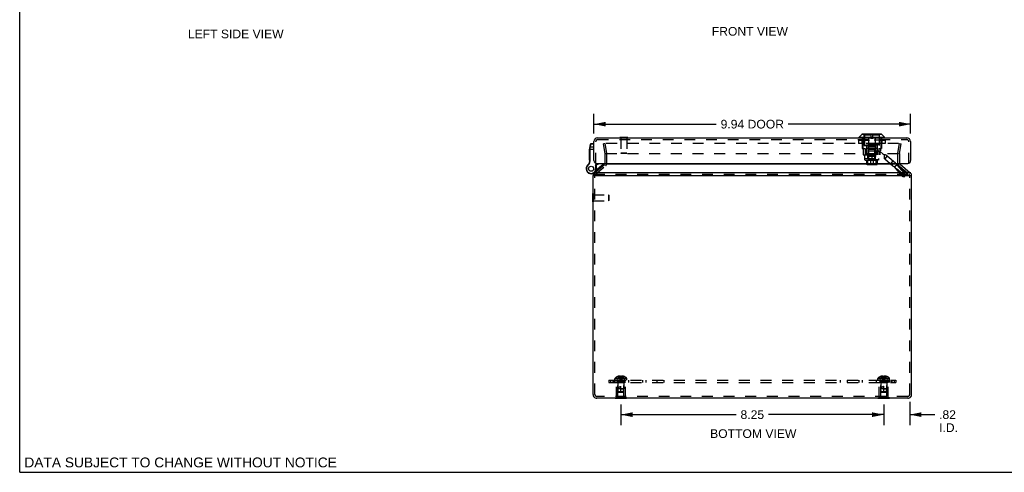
# Model space of a CAD drawing. Header units: inches. Extents: x 0 to 61.8, y 0 to 40.
# Tile 1 of 8: x 0 to 30.9, y 0 to 14.2. Entities that reach past the tile are written whole.
import ezdxf

# ---------------------------------------------------------------- set-up
doc = ezdxf.new("R2010")
doc.units = ezdxf.units.IN
doc.header["$LTSCALE"] = 3.4
doc.header["$MEASUREMENT"] = 0
doc.linetypes.add('HIDDEN', pattern=[0.2, 0.1, -0.1])
doc.layers.get('0').update_dxf_attribs({"linetype": 'CONTINUOUS'})
for name, color, linetype in [('DEFAULT_2', 8, 'HIDDEN'), ('DIMENSIONS', 7, 'CONTINUOUS'), ('DOOR_ASSEMBLY', 7, 'CONTINUOUS'), ('SUBPANEL', 7, 'CONTINUOUS')]:
    doc.layers.add(name, color=color, linetype=linetype)
doc.styles.get("Standard").update_dxf_attribs({"font": 'arial.ttf'})
doc.dimstyles.new('DIMSTYLE_1', dxfattribs={"dimtxt": 0.272727, "dimasz": 0.363636, "dimexe": 0.09, "dimexo": 0.07, "dimgap": 0.0375, "dimtad": 0, "dimtih": 1, "dimtoh": 1, "dimzin": 4, "dimdsep": 46, "dimtxsty": 'Standard', "dimblk": '_FILLED', "dimblk1": '_FILLED', "dimblk2": '_FILLED', "dimcen": 0.09, "dimadec": 3, "dimazin": 1, "dimtfac": 1, "dimtdec": 3, "dimtofl": 0, "dimtmove": 0, "dimatfit": 3, "dimldrblk": '_FILLED', "dimfxl": 0, "dimtolj": 1, "dimtzin": 4, "dimarcsym": 0})

# ---------------------------------------------------------------- blocks, each defined once
blk = doc.blocks.new('_FILLED')
at = {"color": 0, "linetype": 'ByBlock'}
blk.add_solid([(0, 0), (-1, 0.2), (-1, -0.2)], dxfattribs=at)
blk = doc.blocks.new('*D8')
at = {"layer": 'DIMENSIONS', "color": 2, "linetype": 'Continuous'}
for p, q in [((18.874, 2.129), (18.874, 1.484)), ((27.124, 2.129), (27.124, 1.484)), ((18.874, 1.811), (22.492, 1.811)), ((27.124, 1.811), (23.506, 1.811))]:
    blk.add_line(p, q, dxfattribs=at)
at = {"layer": 'DIMENSIONS', "color": 2, "linetype": 'Continuous', "xscale": 0.3636363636, "yscale": 0.3636363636, "zscale": 0.3636363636, "rotation": 180}
blk.add_blockref('_FILLED', (18.874, 1.811), dxfattribs=at)
at = {"layer": 'DIMENSIONS', "color": 2, "linetype": 'Continuous', "xscale": 0.3636363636, "yscale": 0.3636363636, "zscale": 0.3636363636}
blk.add_blockref('_FILLED', (27.124, 1.811), dxfattribs=at)
at = {"layer": 'DIMENSIONS', "color": 2, "linetype": 'Continuous', "insert": (22.999, 1.948), "char_height": 0.2727, "width": 0.74113, "attachment_point": 2, "line_spacing_factor": 0.9}
blk.add_mtext('8.25', dxfattribs=at)
blk = doc.blocks.new('*D9')
at = {"layer": 'DIMENSIONS', "color": 2, "linetype": 'Continuous'}
for p, q in [((27.939, 2.217), (27.939, 1.484)), ((27.124, 2.129), (27.124, 1.484)), ((27.124, 1.811), (26.396, 1.811)), ((27.939, 1.811), (28.725, 1.811))]:
    blk.add_line(p, q, dxfattribs=at)
at = {"layer": 'DIMENSIONS', "color": 2, "linetype": 'Continuous', "xscale": 0.3636363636, "yscale": 0.3636363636, "zscale": 0.3636363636}
blk.add_blockref('_FILLED', (27.124, 1.811), dxfattribs=at)
at = {"layer": 'DIMENSIONS', "color": 2, "linetype": 'Continuous', "xscale": 0.3636363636, "yscale": 0.3636363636, "zscale": 0.3636363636, "rotation": 180}
blk.add_blockref('_FILLED', (27.939, 1.811), dxfattribs=at)
at = {"layer": 'DIMENSIONS', "color": 2, "linetype": 'Continuous', "insert": (28.862, 1.948), "char_height": 0.2727, "width": 0.59108, "attachment_point": 1, "line_spacing_factor": 0.9}
blk.add_mtext('.82\\PI.D.', dxfattribs=at)
blk = doc.blocks.new('*D14')
at = {"layer": 'DIMENSIONS', "color": 2, "linetype": 'Continuous'}
for p, q in [((18.028, 10.644), (18.028, 11.261)), ((27.968, 10.644), (27.968, 11.261)), ((18.028, 10.934), (21.868, 10.934)), ((27.968, 10.934), (24.129, 10.934))]:
    blk.add_line(p, q, dxfattribs=at)
at = {"layer": 'DIMENSIONS', "color": 2, "linetype": 'Continuous', "xscale": 0.3636363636, "yscale": 0.3636363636, "zscale": 0.3636363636, "rotation": 180}
blk.add_blockref('_FILLED', (18.028, 10.934), dxfattribs=at)
at = {"layer": 'DIMENSIONS', "color": 2, "linetype": 'Continuous', "xscale": 0.3636363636, "yscale": 0.3636363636, "zscale": 0.3636363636}
blk.add_blockref('_FILLED', (27.968, 10.934), dxfattribs=at)
at = {"layer": 'DIMENSIONS', "color": 2, "linetype": 'Continuous', "insert": (22.998, 11.071), "char_height": 0.2727, "width": 1.98817, "attachment_point": 2, "line_spacing_factor": 0.9}
blk.add_mtext('9.94 DOOR', dxfattribs=at)

msp = doc.modelspace()

# ---------------------------------------------------------------- linework, layer by layer
at = {"color": 7, "linetype": 'Continuous'}
for p, q in [((0, 0), (0, 40)), ((18.041, 9.41), (18.354, 9.672)), ((27.642, 9.673), (27.956, 9.41)), ((17.999, 9.318), (18.019, 9.318)), ((27.999, 9.318), (27.978, 9.318)), ((17.995, 8.496), (17.995, 8.752)), ((17.995, 8.752), (17.999, 8.752)), ((17.995, 8.496), (17.999, 8.496)), ((18.693, 2.321), (18.693, 2.325)), ((19.054, 2.321), (18.693, 2.321)), ((18.784, 2.321), (18.784, 2.325)), ((18.964, 2.321), (18.964, 2.325)), ((19.054, 2.321), (19.054, 2.325)), ((26.943, 2.321), (26.943, 2.325)), ((27.304, 2.321), (26.943, 2.321)), ((27.034, 2.321), (27.034, 2.325)), ((27.214, 2.321), (27.214, 2.325)), ((27.304, 2.321), (27.304, 2.325)), ((0, 0), (61.818, 0))]:
    msp.add_line(p, q, dxfattribs=at)
at = {"color": 3, "linetype": 'Continuous'}
for p, q in [((27.658, 9.673), (18.339, 9.673)), ((17.999, 2.445), (17.999, 9.318)), ((18.019, 9.318), (27.978, 9.318)), ((27.974, 9.41), (18.024, 9.41)), ((27.999, 2.445), (27.999, 9.318)), ((27.879, 2.325), (18.119, 2.325))]:
    msp.add_line(p, q, dxfattribs=at)
at = {"color": 7, "linetype": 'Continuous'}
for centre, radius, start, end in [((18.316, 9.719), 0.06, 310, 332.7669), ((27.681, 9.719), 0.06, 207.2331, 230), ((18.119, 9.318), 0.12, 130, 158.6316), ((27.879, 9.318), 0.12, 21.3684, 50), ((18.119, 2.445), 0.12, 220.4165, 270), ((27.879, 2.445), 0.12, 270, 319.5835)]:
    msp.add_arc(centre, radius, start, end, dxfattribs=at)
at = {"color": 3, "linetype": 'Continuous'}
for centre, start, end in [((18.119, 9.318), 158.6316, 180), ((27.879, 9.318), 0, 21.3684), ((18.119, 2.445), 180, 220.4165), ((27.879, 2.445), 319.5835, 360)]:
    msp.add_arc(centre, 0.12, start, end, dxfattribs=at)
at = {"layer": 'DEFAULT_2', "color": 8, "linetype": 'HIDDEN'}
for p, q in [((18.382, 10.325), (18.323, 10.315)), ((18.375, 10.018), (18.323, 10.315)), ((27.591, 10.325), (18.352, 10.325)), ((18.434, 10.028), (18.382, 10.325)), ((27.563, 10.028), (27.615, 10.325)), ((27.615, 10.325), (27.674, 10.315)), ((27.622, 10.018), (27.674, 10.315)), ((18.376, 9.719), (18.376, 10.007)), ((18.404, 10.018), (27.593, 10.018)), ((18.436, 9.719), (18.436, 10.007)), ((27.561, 10.007), (27.561, 9.719)), ((27.621, 10.007), (27.621, 9.719)), ((18.08, 9.364), (18.392, 9.626)), ((27.604, 9.627), (27.917, 9.364)), ((18.024, 9.364), (27.974, 9.364)), ((18.059, 2.445), (18.059, 9.318)), ((27.939, 2.445), (27.939, 9.318)), ((17.999, 8.752), (18.013, 8.752)), ((18.013, 8.496), (18.013, 8.752)), ((18.013, 8.718), (18.485, 8.718)), ((18.485, 8.718), (18.485, 8.53)), ((18.495, 8.708), (18.485, 8.718)), ((18.495, 8.708), (18.495, 8.54)), ((17.999, 8.496), (18.013, 8.496)), ((18.013, 8.53), (18.485, 8.53)), ((18.495, 8.54), (18.485, 8.53)), ((18.687, 2.896), (18.687, 2.942)), ((18.687, 2.942), (19.06, 2.942)), ((18.687, 2.896), (19.06, 2.896)), ((18.693, 2.957), (19.054, 2.957)), ((18.734, 2.342), (18.734, 2.821)), ((19.014, 2.821), (18.734, 2.821)), ((18.779, 2.811), (18.769, 2.821)), ((18.774, 3.009), (18.774, 3.009)), ((18.775, 3.009), (18.774, 3.009)), ((18.858, 3.009), (18.775, 3.009)), ((18.779, 2.383), (18.779, 2.811)), ((18.969, 2.811), (18.779, 2.811)), ((18.78, 2.868), (18.78, 2.621)), ((18.968, 2.868), (18.78, 2.868)), ((18.805, 3.009), (18.805, 3.019)), ((18.839, 3.009), (18.839, 3.024)), ((18.858, 3.009), (18.858, 3.019)), ((18.858, 3.009), (18.86, 2.987)), ((18.858, 3.009), (18.858, 3.009)), ((18.86, 2.987), (18.863, 2.965)), ((18.863, 2.965), (18.865, 2.944)), ((18.865, 2.944), (18.868, 2.924)), ((18.874, 3.009), (18.879, 3.009)), ((18.889, 3.009), (18.887, 2.987)), ((18.889, 3.019), (18.889, 3.009)), ((18.889, 3.009), (18.889, 3.009)), ((18.972, 3.009), (18.889, 3.009)), ((18.909, 3.009), (18.909, 3.024)), ((18.942, 3.009), (18.942, 3.019)), ((18.968, 2.868), (18.968, 2.621)), ((18.969, 2.811), (18.979, 2.821)), ((18.969, 2.383), (18.969, 2.811)), ((18.972, 3.009), (18.973, 3.009)), ((18.973, 3.009), (18.973, 3.009)), ((19.014, 2.342), (19.014, 2.821)), ((19.06, 2.896), (19.06, 2.942)), ((26.937, 2.942), (27.31, 2.942)), ((26.937, 2.896), (26.937, 2.942)), ((26.937, 2.896), (27.31, 2.896)), ((26.943, 2.957), (27.304, 2.957)), ((27.264, 2.821), (26.984, 2.821)), ((26.984, 2.342), (26.984, 2.821)), ((27.029, 2.811), (27.019, 2.821)), ((27.024, 3.009), (27.024, 3.009)), ((27.025, 3.009), (27.024, 3.009)), ((27.108, 3.009), (27.025, 3.009)), ((27.219, 2.811), (27.029, 2.811)), ((27.029, 2.383), (27.029, 2.811)), ((27.218, 2.868), (27.03, 2.868)), ((27.03, 2.868), (27.03, 2.621)), ((27.055, 3.009), (27.055, 3.019)), ((27.089, 3.009), (27.089, 3.024)), ((27.108, 3.009), (27.108, 3.019)), ((27.108, 3.009), (27.11, 2.987)), ((27.108, 3.009), (27.108, 3.009)), ((27.11, 2.987), (27.113, 2.965)), ((27.113, 2.965), (27.115, 2.944)), ((27.115, 2.944), (27.118, 2.924)), ((27.139, 3.009), (27.137, 2.987)), ((27.139, 3.019), (27.139, 3.009)), ((27.222, 3.009), (27.139, 3.009)), ((27.139, 3.009), (27.139, 3.009)), ((27.159, 3.009), (27.159, 3.024)), ((27.192, 3.009), (27.192, 3.019)), ((27.218, 2.868), (27.218, 2.621)), ((27.219, 2.811), (27.229, 2.821)), ((27.219, 2.383), (27.219, 2.811)), ((27.223, 3.009), (27.222, 3.009)), ((27.223, 3.009), (27.223, 3.009)), ((27.264, 2.342), (27.264, 2.821)), ((27.31, 2.896), (27.31, 2.942)), ((18.789, 2.531), (18.78, 2.621)), ((18.968, 2.621), (18.78, 2.621)), ((18.8, 2.521), (18.789, 2.531)), ((18.959, 2.531), (18.789, 2.531)), ((18.8, 2.521), (18.948, 2.521)), ((18.874, 2.521), (18.874, 2.701)), ((18.874, 2.621), (18.968, 2.621)), ((18.948, 2.521), (18.959, 2.531)), ((18.959, 2.531), (18.968, 2.621)), ((27.218, 2.621), (27.03, 2.621)), ((27.039, 2.531), (27.03, 2.621)), ((27.209, 2.531), (27.039, 2.531)), ((27.05, 2.521), (27.039, 2.531)), ((27.05, 2.521), (27.198, 2.521)), ((27.124, 2.521), (27.124, 2.701)), ((27.124, 2.621), (27.218, 2.621)), ((27.198, 2.521), (27.209, 2.531)), ((27.209, 2.531), (27.218, 2.621)), ((27.879, 2.385), (18.119, 2.385)), ((18.693, 2.325), (18.693, 2.342)), ((19.054, 2.342), (18.693, 2.342)), ((18.779, 2.383), (18.969, 2.383)), ((18.784, 2.325), (18.784, 2.342)), ((18.964, 2.325), (18.964, 2.342)), ((19.054, 2.325), (19.054, 2.342)), ((27.304, 2.342), (26.943, 2.342)), ((26.943, 2.325), (26.943, 2.342)), ((27.029, 2.383), (27.219, 2.383)), ((27.034, 2.325), (27.034, 2.342)), ((27.214, 2.325), (27.214, 2.342)), ((27.304, 2.325), (27.304, 2.342))]:
    msp.add_line(p, q, dxfattribs=at)
for points in [[(18.345, 10.319), (18.345, 10.318), (18.344, 10.317)], [(18.344, 10.317), (18.345, 10.316), (18.345, 10.316)], [(18.352, 10.325), (18.352, 10.325), (18.351, 10.325), (18.35, 10.325), (18.35, 10.325), (18.349, 10.324), (18.348, 10.324), (18.348, 10.324), (18.347, 10.323), (18.347, 10.323), (18.346, 10.322), (18.346, 10.322), (18.346, 10.321), (18.345, 10.321), (18.345, 10.32), (18.345, 10.319), (18.345, 10.319)], [(18.774, 3.009), (18.788, 2.987), (18.803, 2.965), (18.819, 2.944), (18.836, 2.924), (18.854, 2.904), (18.874, 2.885)], [(18.839, 3.024), (18.835, 3.024), (18.831, 3.023), (18.827, 3.023), (18.822, 3.022), (18.818, 3.022), (18.814, 3.021), (18.81, 3.02), (18.805, 3.019)], [(18.805, 3.009), (18.815, 2.987), (18.825, 2.965), (18.836, 2.944), (18.848, 2.924), (18.86, 2.904), (18.874, 2.885)], [(18.858, 3.019), (18.856, 3.02), (18.853, 3.021), (18.851, 3.022), (18.848, 3.022), (18.846, 3.023), (18.844, 3.023), (18.841, 3.024), (18.839, 3.024)], [(18.839, 3.009), (18.844, 2.987), (18.849, 2.965), (18.854, 2.944), (18.86, 2.924), (18.867, 2.904), (18.874, 2.885)], [(18.874, 3.009), (18.868, 3.009), (18.863, 3.009), (18.858, 3.009)], [(18.868, 2.924), (18.871, 2.904), (18.874, 2.885)], [(18.868, 2.924), (18.871, 2.904), (18.874, 2.885)], [(18.909, 3.009), (18.904, 2.987), (18.898, 2.965), (18.893, 2.944), (18.887, 2.924), (18.88, 2.904), (18.874, 2.885)], [(18.942, 3.009), (18.933, 2.987), (18.922, 2.965), (18.911, 2.944), (18.9, 2.924), (18.887, 2.904), (18.874, 2.885)], [(18.973, 3.009), (18.959, 2.987), (18.944, 2.965), (18.928, 2.944), (18.911, 2.924), (18.893, 2.904), (18.874, 2.885)], [(18.887, 2.987), (18.885, 2.965), (18.882, 2.944), (18.879, 2.924), (18.877, 2.904), (18.874, 2.885)], [(18.885, 2.965), (18.882, 2.944), (18.88, 2.924), (18.877, 2.904), (18.874, 2.885)], [(18.889, 3.009), (18.884, 3.009), (18.879, 3.009)], [(18.909, 3.024), (18.906, 3.024), (18.904, 3.023), (18.901, 3.023), (18.899, 3.022), (18.896, 3.022), (18.894, 3.021), (18.892, 3.02), (18.889, 3.019)], [(18.942, 3.019), (18.938, 3.02), (18.933, 3.021), (18.929, 3.022), (18.925, 3.022), (18.921, 3.023), (18.917, 3.023), (18.913, 3.024), (18.909, 3.024)], [(27.024, 3.009), (27.038, 2.987), (27.053, 2.965), (27.069, 2.944), (27.086, 2.924), (27.104, 2.904), (27.124, 2.885)], [(27.089, 3.024), (27.085, 3.024), (27.081, 3.023), (27.077, 3.023), (27.072, 3.022), (27.068, 3.022), (27.064, 3.021), (27.06, 3.02), (27.055, 3.019)], [(27.055, 3.009), (27.065, 2.987), (27.075, 2.965), (27.086, 2.944), (27.098, 2.924), (27.11, 2.904), (27.124, 2.885)], [(27.108, 3.019), (27.106, 3.02), (27.103, 3.021), (27.101, 3.022), (27.098, 3.022), (27.096, 3.023), (27.094, 3.023), (27.091, 3.024), (27.089, 3.024)], [(27.089, 3.009), (27.094, 2.987), (27.099, 2.965), (27.104, 2.944), (27.11, 2.924), (27.117, 2.904), (27.124, 2.885)], [(27.139, 3.009), (27.134, 3.009), (27.129, 3.009), (27.124, 3.009), (27.118, 3.009), (27.113, 3.009), (27.108, 3.009)], [(27.118, 2.924), (27.121, 2.904), (27.124, 2.885)], [(27.118, 2.924), (27.121, 2.904), (27.124, 2.885)], [(27.159, 3.009), (27.154, 2.987), (27.148, 2.965), (27.143, 2.944), (27.137, 2.924), (27.13, 2.904), (27.124, 2.885)], [(27.192, 3.009), (27.183, 2.987), (27.172, 2.965), (27.161, 2.944), (27.15, 2.924), (27.137, 2.904), (27.124, 2.885)], [(27.223, 3.009), (27.209, 2.987), (27.194, 2.965), (27.178, 2.944), (27.161, 2.924), (27.143, 2.904), (27.124, 2.885)], [(27.137, 2.987), (27.135, 2.965), (27.132, 2.944), (27.129, 2.924), (27.127, 2.904), (27.124, 2.885)], [(27.135, 2.965), (27.132, 2.944), (27.13, 2.924), (27.127, 2.904), (27.124, 2.885)], [(27.159, 3.024), (27.156, 3.024), (27.154, 3.023), (27.151, 3.023), (27.149, 3.022), (27.146, 3.022), (27.144, 3.021), (27.142, 3.02), (27.139, 3.019)], [(27.192, 3.019), (27.188, 3.02), (27.183, 3.021), (27.179, 3.022), (27.175, 3.022), (27.171, 3.023), (27.167, 3.023), (27.163, 3.024), (27.159, 3.024)], [(18.789, 2.531), (18.788, 2.542), (18.787, 2.554), (18.787, 2.566), (18.786, 2.577), (18.787, 2.589), (18.787, 2.6), (18.788, 2.611), (18.79, 2.621)], [(18.789, 2.531), (18.792, 2.528), (18.797, 2.523)], [(18.79, 2.621), (18.792, 2.628), (18.794, 2.635), (18.796, 2.641), (18.799, 2.647), (18.802, 2.653), (18.805, 2.658), (18.808, 2.663), (18.811, 2.667), (18.814, 2.671), (18.817, 2.675), (18.82, 2.678), (18.823, 2.681), (18.826, 2.684), (18.83, 2.686), (18.833, 2.688), (18.836, 2.69), (18.839, 2.692), (18.843, 2.694), (18.846, 2.695), (18.85, 2.697), (18.854, 2.698), (18.858, 2.699), (18.862, 2.7), (18.866, 2.7), (18.87, 2.701), (18.874, 2.701)], [(27.039, 2.531), (27.038, 2.542), (27.037, 2.554), (27.037, 2.566), (27.036, 2.577), (27.037, 2.589), (27.037, 2.6), (27.038, 2.611), (27.04, 2.621)], [(27.039, 2.531), (27.042, 2.528), (27.047, 2.523)], [(27.04, 2.621), (27.042, 2.628), (27.044, 2.635), (27.046, 2.641), (27.049, 2.647), (27.052, 2.653), (27.055, 2.658), (27.058, 2.663), (27.061, 2.667), (27.064, 2.671), (27.067, 2.675), (27.07, 2.678), (27.073, 2.681), (27.076, 2.684), (27.08, 2.686), (27.083, 2.688), (27.086, 2.69), (27.089, 2.692), (27.093, 2.694), (27.096, 2.695), (27.1, 2.697), (27.104, 2.698), (27.108, 2.699), (27.112, 2.7), (27.116, 2.7), (27.12, 2.701), (27.124, 2.701)]]:
    msp.add_lwpolyline(points, dxfattribs=at)
for centre, radius, start, end in [((18.316, 10.007), 0.06, 0, 10), ((18.316, 10.007), 0.12, 0, 10), ((27.681, 10.007), 0.12, 170, 180), ((27.681, 10.007), 0.06, 170, 180), ((18.316, 9.719), 0.06, 332.7669, 360), ((18.316, 9.719), 0.12, 310, 360), ((27.681, 9.719), 0.12, 180, 230), ((27.681, 9.719), 0.06, 180, 207.2331), ((18.119, 9.318), 0.06, 130, 180), ((27.879, 9.318), 0.06, 0, 50), ((18.707, 2.942), 0.02, 133.5138, 180), ((18.874, 2.767), 0.262, 112.3357, 133.5138), ((18.751, 2.868), 0.0282, 0, 90), ((18.874, 2.767), 0.261, 105.1941, 112.0894), ((18.874, 2.767), 0.261, 67.9106, 74.8059), ((18.996, 2.868), 0.0282, 90, 180), ((18.874, 2.767), 0.262, 46.4862, 67.6643), ((19.04, 2.942), 0.02, 0, 46.4862), ((26.957, 2.942), 0.02, 133.5138, 180), ((27.124, 2.767), 0.262, 112.3357, 133.5138), ((27.001, 2.868), 0.0282, 0, 90), ((27.124, 2.767), 0.261, 105.1941, 112.0894), ((27.124, 2.767), 0.261, 67.9106, 74.8059), ((27.246, 2.868), 0.0282, 90, 180), ((27.124, 2.767), 0.262, 46.4862, 67.6643), ((27.29, 2.942), 0.02, 0, 46.4862), ((18.119, 2.445), 0.06, 180, 270), ((27.879, 2.445), 0.06, 270, 360)]:
    msp.add_arc(centre, radius, start, end, dxfattribs=at)
at = {"layer": 'DOOR_ASSEMBLY', "color": 3, "linetype": 'Continuous'}
for p, q in [((18.148, 10.509), (27.848, 10.509)), ((18.028, 9.789), (18.028, 10.389)), ((27.968, 10.389), (27.968, 9.789)), ((18.118, 9.699), (27.878, 9.699))]:
    msp.add_line(p, q, dxfattribs=at)
at = {"layer": 'DOOR_ASSEMBLY', "color": 7, "linetype": 'Continuous'}
for p, q in [((18.835, 10.513), (18.835, 10.509)), ((19.091, 10.513), (18.835, 10.513)), ((19.091, 10.513), (19.091, 10.509)), ((26.356, 10.531), (26.439, 10.614)), ((26.356, 10.512), (26.356, 10.531)), ((26.356, 10.531), (27.144, 10.531)), ((27.144, 10.512), (26.356, 10.512)), ((27.061, 10.614), (26.439, 10.614)), ((27.056, 10.616), (26.444, 10.616)), ((27.144, 10.531), (27.061, 10.614)), ((27.144, 10.512), (27.144, 10.531)), ((17.899, 10.183), (17.917, 10.306)), ((17.912, 10.188), (17.915, 10.21)), ((17.915, 10.21), (17.929, 10.311)), ((18.028, 10.21), (17.915, 10.21)), ((17.929, 10.311), (17.929, 10.317)), ((18.028, 10.317), (17.929, 10.317)), ((18.028, 10.311), (17.929, 10.311)), ((17.888, 9.808), (17.888, 10.148)), ((17.898, 10.148), (17.888, 10.148)), ((17.898, 10.148), (17.888, 10.148)), ((17.898, 10.14), (17.888, 10.14)), ((17.898, 10.089), (17.888, 10.089)), ((17.898, 10.081), (17.888, 10.081)), ((17.898, 10.072), (17.888, 10.072)), ((17.898, 10.02), (17.888, 10.02)), ((17.898, 10.012), (17.888, 10.012)), ((17.898, 10.004), (17.888, 10.004)), ((17.898, 9.957), (17.888, 9.957)), ((17.898, 9.948), (17.888, 9.948)), ((17.898, 9.94), (17.888, 9.94)), ((17.898, 9.789), (17.898, 10.166)), ((17.898, 10.154), (18.028, 10.154)), ((17.908, 10.169), (17.908, 10.169)), ((17.908, 10.169), (17.909, 10.169)), ((17.909, 10.169), (17.909, 10.169)), ((17.909, 10.169), (17.91, 10.169)), ((17.91, 10.169), (17.91, 10.169)), ((17.91, 10.169), (17.91, 10.169)), ((17.911, 10.18), (17.912, 10.181)), ((17.911, 10.177), (17.911, 10.178)), ((17.911, 10.176), (17.911, 10.177)), ((17.911, 10.174), (17.911, 10.176)), ((17.911, 10.173), (17.911, 10.174)), ((17.911, 10.172), (17.911, 10.173)), ((17.911, 10.171), (17.911, 10.172)), ((17.911, 10.169), (17.911, 10.171)), ((17.911, 9.789), (17.911, 10.169)), ((17.912, 10.187), (17.912, 10.188)), ((17.912, 10.186), (17.912, 10.187)), ((17.912, 10.185), (17.912, 10.186)), ((17.912, 10.184), (17.912, 10.185)), ((17.912, 10.182), (17.912, 10.184)), ((17.912, 10.181), (17.912, 10.182)), ((17.8, 9.613), (17.8, 9.613)), ((17.8, 9.613), (17.811, 9.607)), ((17.8, 9.613), (17.811, 9.607)), ((17.811, 9.607), (17.811, 9.607)), ((17.83, 9.649), (17.838, 9.639)), ((17.898, 9.885), (17.888, 9.885)), ((17.898, 9.877), (17.888, 9.877)), ((17.898, 9.868), (17.888, 9.868)), ((17.898, 9.816), (17.888, 9.816)), ((17.898, 9.808), (17.888, 9.808)), ((17.897, 9.77), (17.909, 9.768)), ((17.898, 9.789), (17.911, 9.789)), ((18.08, 9.632), (18.115, 9.699)), ((18.08, 9.632), (18.08, 9.534)), ((18.093, 9.629), (18.08, 9.632)), ((18.086, 9.486), (18.312, 9.676)), ((18.093, 9.629), (18.13, 9.699)), ((18.093, 9.629), (18.093, 9.534)), ((18.312, 9.676), (18.331, 9.653)), ((17.993, 9.387), (17.994, 9.387)), ((18.093, 9.534), (18.08, 9.534))]:
    msp.add_line(p, q, dxfattribs=at)
at = {"layer": 'DOOR_ASSEMBLY', "color": 8, "linetype": 'HIDDEN'}
for p, q in [((18.835, 10.509), (18.835, 10.495)), ((19.091, 10.509), (19.091, 10.495)), ((26.448, 10.509), (26.448, 10.173)), ((26.466, 10.509), (26.466, 10.173)), ((26.513, 10.261), (26.513, 10.616)), ((26.52, 10.594), (26.52, 10.287)), ((26.72, 10.594), (26.52, 10.594)), ((26.65, 10.509), (26.65, 10.173)), ((26.72, 10.616), (26.72, 10.499)), ((26.78, 10.499), (26.78, 10.616)), ((26.98, 10.594), (26.78, 10.594)), ((26.851, 10.509), (26.851, 10.173)), ((26.98, 10.594), (26.98, 10.287)), ((26.988, 10.261), (26.988, 10.616)), ((27.035, 10.509), (27.035, 10.173)), ((27.052, 10.509), (27.052, 10.173)), ((18.088, 9.699), (18.088, 10.389)), ((18.148, 10.449), (27.848, 10.449)), ((19.091, 10.495), (18.835, 10.495)), ((18.869, 10.495), (18.869, 10.023)), ((19.057, 10.495), (19.057, 10.023)), ((26.333, 10.432), (26.333, 10.328)), ((26.333, 10.432), (27.167, 10.432)), ((27.167, 10.328), (26.333, 10.328)), ((26.334, 10.432), (26.334, 10.328)), ((26.334, 10.432), (26.334, 10.328)), ((27.164, 10.434), (26.336, 10.434)), ((27.164, 10.325), (26.336, 10.325)), ((26.435, 10.432), (26.435, 10.328)), ((26.45, 10.432), (26.45, 10.328)), ((26.452, 10.432), (26.452, 10.328)), ((26.513, 10.261), (26.988, 10.261)), ((26.98, 10.287), (26.52, 10.287)), ((26.575, 10.287), (26.575, 10.271)), ((26.925, 10.271), (26.575, 10.271)), ((26.587, 10.261), (26.587, 9.973)), ((26.595, 10.271), (26.595, 9.981)), ((26.641, 10.432), (26.641, 10.328)), ((26.644, 10.432), (26.644, 10.328)), ((26.65, 10.224), (26.65, 9.916)), ((26.85, 10.224), (26.65, 10.224)), ((26.72, 10.499), (26.78, 10.499)), ((26.85, 10.224), (26.85, 9.916)), ((26.856, 10.432), (26.856, 10.328)), ((26.859, 10.432), (26.859, 10.328)), ((26.905, 10.271), (26.905, 9.981)), ((26.913, 10.261), (26.913, 10.092)), ((26.925, 10.287), (26.925, 10.271)), ((27.048, 10.432), (27.048, 10.328)), ((27.05, 10.432), (27.05, 10.328)), ((27.065, 10.432), (27.065, 10.328)), ((27.166, 10.432), (27.166, 10.328)), ((27.167, 10.432), (27.167, 10.328)), ((27.167, 10.432), (27.167, 10.328)), ((27.908, 9.699), (27.908, 10.389)), ((18.879, 10.013), (18.869, 10.023)), ((19.057, 10.023), (18.869, 10.023)), ((19.047, 10.013), (18.879, 10.013)), ((19.047, 10.013), (19.057, 10.023)), ((26.448, 10.173), (26.536, 10.173)), ((26.476, 10.173), (26.476, 9.973)), ((26.476, 9.973), (26.53, 9.973)), ((26.53, 9.973), (27.133, 9.973)), ((26.53, 9.855), (26.53, 9.973)), ((26.536, 10.173), (26.536, 9.973)), ((26.58, 10.173), (26.58, 9.973)), ((26.921, 10.173), (26.58, 10.173)), ((26.633, 9.981), (26.595, 9.981)), ((26.63, 9.855), (26.63, 9.973)), ((26.633, 9.981), (26.633, 9.916)), ((26.867, 9.916), (26.633, 9.916)), ((26.852, 9.981), (26.648, 9.981)), ((26.648, 9.981), (26.648, 9.916)), ((26.65, 10.092), (26.65, 9.973)), ((26.65, 10.092), (27.024, 10.092)), ((26.655, 9.853), (26.655, 10.153)), ((26.655, 10.153), (26.845, 10.153)), ((26.766, 9.855), (26.766, 9.973)), ((26.845, 9.853), (26.845, 10.153)), ((26.852, 9.981), (26.852, 9.916)), ((26.905, 9.981), (26.867, 9.981)), ((26.867, 9.981), (26.867, 9.916)), ((26.87, 9.855), (26.87, 9.973)), ((26.878, 10.092), (26.878, 9.973)), ((26.921, 10.173), (26.921, 9.973)), ((26.924, 10.091), (27.002, 10.091)), ((26.924, 9.973), (26.924, 10.091)), ((26.965, 10.173), (27.052, 10.173)), ((26.965, 10.173), (26.965, 9.973)), ((27.121, 9.981), (27.002, 10.091)), ((27.005, 10.092), (27.005, 9.973)), ((27.024, 10.173), (27.024, 10.092)), ((27.121, 9.973), (27.121, 9.981)), ((27.133, 9.973), (27.133, 9.855)), ((27.229, 9.938), (27.154, 9.848)), ((27.229, 9.938), (27.87, 9.401)), ((26.53, 9.855), (27.133, 9.855)), ((26.535, 9.853), (26.965, 9.853)), ((26.535, 9.816), (26.535, 9.853)), ((26.965, 9.816), (26.535, 9.816)), ((26.545, 9.807), (26.535, 9.816)), ((26.545, 9.807), (26.955, 9.807)), ((26.579, 9.807), (26.579, 9.677)), ((26.922, 9.677), (26.579, 9.677)), ((26.911, 9.667), (26.59, 9.667)), ((26.609, 9.677), (26.609, 9.671)), ((26.609, 9.671), (26.891, 9.671)), ((26.884, 9.678), (26.616, 9.678)), ((26.616, 9.678), (26.616, 9.677)), ((26.619, 9.807), (26.619, 9.677)), ((26.877, 9.679), (26.623, 9.679)), ((26.623, 9.679), (26.623, 9.678)), ((26.869, 9.68), (26.631, 9.68)), ((26.631, 9.68), (26.631, 9.679)), ((26.706, 9.807), (26.706, 9.677)), ((26.794, 9.807), (26.794, 9.677)), ((26.869, 9.68), (26.869, 9.679)), ((26.87, 9.667), (26.87, 9.667)), ((26.877, 9.679), (26.877, 9.678)), ((26.881, 9.807), (26.881, 9.677)), ((26.884, 9.678), (26.884, 9.677)), ((26.891, 9.677), (26.891, 9.671)), ((26.922, 9.807), (26.922, 9.677)), ((26.955, 9.807), (26.965, 9.816)), ((26.965, 9.816), (26.965, 9.853)), ((27.154, 9.848), (27.794, 9.311)), ((27.343, 9.689), (27.419, 9.779)), ((27.45, 9.59), (27.531, 9.658)), ((27.783, 9.311), (27.45, 9.59)), ((27.45, 9.59), (27.682, 9.321)), ((27.864, 9.379), (27.531, 9.658)), ((27.531, 9.658), (27.764, 9.389)), ((27.682, 9.321), (27.764, 9.389)), ((27.757, 9.285), (27.839, 9.353)), ((27.758, 9.286), (27.84, 9.354)), ((27.783, 9.311), (27.758, 9.286)), ((27.783, 9.311), (27.864, 9.379)), ((27.794, 9.311), (27.87, 9.401)), ((27.864, 9.379), (27.84, 9.354))]:
    msp.add_line(p, q, dxfattribs=at)
at = {"layer": 'DOOR_ASSEMBLY', "color": 7, "linetype": 'Continuous'}
for points in [[(17.902, 10.2), (17.902, 10.2), (17.902, 10.2), (17.902, 10.2), (17.902, 10.2), (17.902, 10.201), (17.902, 10.201), (17.902, 10.201), (17.902, 10.201), (17.902, 10.201), (17.902, 10.202), (17.902, 10.202), (17.902, 10.202), (17.902, 10.202), (17.902, 10.202), (17.902, 10.203), (17.903, 10.203), (17.903, 10.203), (17.903, 10.203), (17.903, 10.203), (17.903, 10.203), (17.903, 10.204), (17.903, 10.204), (17.903, 10.204), (17.903, 10.204), (17.903, 10.204), (17.904, 10.204), (17.904, 10.205), (17.904, 10.205), (17.904, 10.205), (17.904, 10.205), (17.904, 10.205), (17.904, 10.205), (17.904, 10.205), (17.905, 10.206), (17.905, 10.206), (17.905, 10.206), (17.905, 10.206), (17.905, 10.206), (17.905, 10.206), (17.905, 10.206), (17.906, 10.207), (17.906, 10.207), (17.906, 10.207), (17.906, 10.207), (17.906, 10.207), (17.906, 10.207), (17.907, 10.207), (17.907, 10.207), (17.907, 10.208), (17.907, 10.208), (17.907, 10.208), (17.907, 10.208), (17.908, 10.208), (17.908, 10.208), (17.908, 10.208), (17.908, 10.208), (17.908, 10.208), (17.909, 10.208), (17.909, 10.209), (17.909, 10.209), (17.909, 10.209), (17.909, 10.209), (17.91, 10.209), (17.91, 10.209), (17.91, 10.209), (17.91, 10.209), (17.91, 10.209), (17.911, 10.209), (17.911, 10.209), (17.911, 10.209), (17.911, 10.209), (17.911, 10.209), (17.912, 10.209), (17.912, 10.209), (17.912, 10.209), (17.912, 10.209), (17.913, 10.209), (17.913, 10.209), (17.913, 10.209), (17.913, 10.21), (17.913, 10.21), (17.914, 10.21), (17.914, 10.21), (17.914, 10.21), (17.914, 10.21), (17.915, 10.21)], [(17.916, 10.301), (17.916, 10.301), (17.916, 10.301), (17.916, 10.301), (17.916, 10.302), (17.916, 10.302), (17.916, 10.302), (17.916, 10.302), (17.916, 10.302), (17.916, 10.303), (17.916, 10.303), (17.916, 10.303), (17.916, 10.303), (17.916, 10.303), (17.917, 10.303), (17.917, 10.304), (17.917, 10.304), (17.917, 10.304), (17.917, 10.304), (17.917, 10.304), (17.917, 10.305), (17.917, 10.305), (17.917, 10.305), (17.917, 10.305), (17.917, 10.305), (17.918, 10.305), (17.918, 10.306), (17.918, 10.306), (17.918, 10.306), (17.918, 10.306), (17.918, 10.306), (17.918, 10.306), (17.918, 10.306), (17.919, 10.307), (17.919, 10.307), (17.919, 10.307), (17.919, 10.307), (17.919, 10.307), (17.919, 10.307), (17.919, 10.307), (17.92, 10.308), (17.92, 10.308), (17.92, 10.308), (17.92, 10.308), (17.92, 10.308), (17.92, 10.308), (17.921, 10.308), (17.921, 10.308), (17.921, 10.309), (17.921, 10.309), (17.921, 10.309), (17.921, 10.309), (17.922, 10.309), (17.922, 10.309), (17.922, 10.309), (17.922, 10.309), (17.922, 10.309), (17.923, 10.309), (17.923, 10.31), (17.923, 10.31), (17.923, 10.31), (17.923, 10.31), (17.924, 10.31), (17.924, 10.31), (17.924, 10.31), (17.924, 10.31), (17.924, 10.31), (17.925, 10.31), (17.925, 10.31), (17.925, 10.31), (17.925, 10.31), (17.925, 10.31), (17.926, 10.31), (17.926, 10.31), (17.926, 10.31), (17.926, 10.311), (17.926, 10.311), (17.927, 10.311), (17.927, 10.311), (17.927, 10.311), (17.927, 10.311), (17.928, 10.311), (17.928, 10.311), (17.928, 10.311), (17.928, 10.311), (17.928, 10.311), (17.929, 10.311)], [(17.898, 10.166), (17.898, 10.166), (17.898, 10.166), (17.898, 10.166), (17.898, 10.166), (17.898, 10.166), (17.898, 10.166), (17.898, 10.166), (17.898, 10.166), (17.898, 10.166), (17.898, 10.166), (17.898, 10.166), (17.898, 10.166), (17.898, 10.166), (17.898, 10.166), (17.898, 10.166), (17.899, 10.166), (17.899, 10.166), (17.899, 10.166), (17.899, 10.167), (17.899, 10.167), (17.899, 10.167), (17.899, 10.167), (17.899, 10.167), (17.899, 10.167), (17.899, 10.167), (17.899, 10.167), (17.899, 10.167), (17.899, 10.167), (17.9, 10.167), (17.9, 10.167), (17.9, 10.167), (17.9, 10.167), (17.9, 10.167), (17.9, 10.167), (17.9, 10.167), (17.9, 10.167), (17.9, 10.167), (17.901, 10.167), (17.901, 10.167), (17.901, 10.167), (17.901, 10.168), (17.901, 10.168), (17.901, 10.168), (17.901, 10.168), (17.902, 10.168), (17.902, 10.168), (17.902, 10.168), (17.902, 10.168), (17.902, 10.168), (17.902, 10.168), (17.903, 10.168), (17.903, 10.168), (17.903, 10.168), (17.903, 10.168), (17.903, 10.168), (17.903, 10.168), (17.904, 10.168), (17.904, 10.168), (17.904, 10.168), (17.904, 10.168), (17.904, 10.168), (17.904, 10.168), (17.905, 10.168), (17.905, 10.168), (17.905, 10.168), (17.905, 10.168), (17.905, 10.168), (17.906, 10.168), (17.906, 10.168), (17.906, 10.168), (17.906, 10.168), (17.906, 10.168), (17.907, 10.168), (17.907, 10.169), (17.907, 10.169), (17.907, 10.169)], [(17.899, 10.183), (17.899, 10.183), (17.899, 10.183), (17.899, 10.183), (17.899, 10.183), (17.899, 10.183), (17.899, 10.184), (17.899, 10.184), (17.9, 10.184), (17.9, 10.184), (17.9, 10.184), (17.9, 10.184), (17.9, 10.184), (17.9, 10.184), (17.9, 10.184), (17.9, 10.185), (17.9, 10.185), (17.9, 10.185), (17.9, 10.185), (17.9, 10.185), (17.9, 10.185), (17.9, 10.185), (17.9, 10.185), (17.901, 10.185), (17.901, 10.185), (17.901, 10.186), (17.901, 10.186), (17.901, 10.186), (17.901, 10.186), (17.901, 10.186), (17.901, 10.186), (17.901, 10.186), (17.902, 10.186), (17.902, 10.186), (17.902, 10.186), (17.902, 10.186), (17.902, 10.187), (17.902, 10.187), (17.902, 10.187), (17.902, 10.187), (17.903, 10.187), (17.903, 10.187), (17.903, 10.187), (17.903, 10.187), (17.903, 10.187), (17.903, 10.187), (17.904, 10.187), (17.904, 10.187), (17.904, 10.187), (17.904, 10.187), (17.904, 10.188), (17.904, 10.188), (17.905, 10.188), (17.905, 10.188), (17.905, 10.188), (17.905, 10.188), (17.905, 10.188), (17.905, 10.188), (17.906, 10.188), (17.906, 10.188), (17.906, 10.188), (17.906, 10.188), (17.906, 10.188), (17.907, 10.188), (17.907, 10.188), (17.907, 10.188), (17.907, 10.188), (17.907, 10.188), (17.908, 10.188), (17.908, 10.188), (17.908, 10.188), (17.908, 10.188), (17.908, 10.188), (17.909, 10.188), (17.909, 10.188), (17.909, 10.188), (17.909, 10.188), (17.909, 10.188), (17.91, 10.188), (17.91, 10.188), (17.91, 10.188), (17.91, 10.188), (17.91, 10.188), (17.911, 10.188), (17.911, 10.188), (17.911, 10.188), (17.911, 10.188), (17.912, 10.188), (17.912, 10.188), (17.912, 10.188), (17.912, 10.188)], [(17.907, 10.169), (17.908, 10.169), (17.908, 10.169)], [(17.91, 10.169), (17.911, 10.169), (17.911, 10.169)], [(17.911, 10.178), (17.911, 10.179), (17.911, 10.18)]]:
    msp.add_lwpolyline(points, dxfattribs=at)
at = {"layer": 'DOOR_ASSEMBLY', "color": 8, "linetype": 'HIDDEN'}
for points in [[(26.333, 10.432), (26.333, 10.432), (26.334, 10.433), (26.334, 10.433), (26.334, 10.433), (26.335, 10.434), (26.335, 10.434), (26.336, 10.434), (26.336, 10.434)], [(26.333, 10.328), (26.333, 10.327), (26.334, 10.327), (26.334, 10.326), (26.334, 10.326), (26.335, 10.326), (26.335, 10.325), (26.336, 10.325), (26.336, 10.325)], [(26.336, 10.434), (26.335, 10.434), (26.335, 10.434), (26.334, 10.433), (26.334, 10.433), (26.334, 10.433), (26.334, 10.432), (26.334, 10.432)], [(26.336, 10.434), (26.336, 10.434), (26.335, 10.434), (26.335, 10.434), (26.335, 10.433), (26.335, 10.433), (26.334, 10.433), (26.334, 10.432), (26.334, 10.432)], [(26.336, 10.325), (26.336, 10.325), (26.335, 10.325), (26.335, 10.326), (26.335, 10.326), (26.335, 10.326), (26.334, 10.327), (26.334, 10.327), (26.334, 10.328)], [(26.336, 10.325), (26.335, 10.325), (26.335, 10.326), (26.334, 10.326), (26.334, 10.326), (26.334, 10.327), (26.334, 10.327), (26.334, 10.328)], [(26.452, 10.434), (26.452, 10.434), (26.451, 10.434), (26.451, 10.434), (26.451, 10.433), (26.45, 10.433), (26.45, 10.433), (26.45, 10.432), (26.45, 10.432)], [(26.452, 10.325), (26.452, 10.325), (26.451, 10.325), (26.451, 10.326), (26.451, 10.326), (26.45, 10.326), (26.45, 10.327), (26.45, 10.327), (26.45, 10.328)], [(26.452, 10.434), (26.452, 10.434), (26.452, 10.434), (26.452, 10.434), (26.452, 10.433), (26.452, 10.433), (26.452, 10.433), (26.452, 10.432), (26.452, 10.432)], [(26.452, 10.325), (26.452, 10.325), (26.452, 10.325), (26.452, 10.326), (26.452, 10.326), (26.452, 10.326), (26.452, 10.327), (26.452, 10.327), (26.452, 10.328)], [(26.643, 10.434), (26.643, 10.434), (26.642, 10.434), (26.642, 10.434), (26.642, 10.433), (26.642, 10.433), (26.641, 10.433), (26.641, 10.432), (26.641, 10.432)], [(26.643, 10.325), (26.643, 10.325), (26.642, 10.325), (26.642, 10.326), (26.642, 10.326), (26.642, 10.326), (26.641, 10.327), (26.641, 10.327), (26.641, 10.328)], [(26.643, 10.434), (26.643, 10.434), (26.644, 10.434), (26.644, 10.434), (26.644, 10.433), (26.644, 10.433), (26.644, 10.433), (26.644, 10.432), (26.644, 10.432)], [(26.643, 10.325), (26.643, 10.325), (26.644, 10.325), (26.644, 10.326), (26.644, 10.326), (26.644, 10.326), (26.644, 10.327), (26.644, 10.327), (26.644, 10.328)], [(26.857, 10.434), (26.857, 10.434), (26.857, 10.434), (26.857, 10.434), (26.856, 10.433), (26.856, 10.433), (26.856, 10.433), (26.856, 10.432), (26.856, 10.432)], [(26.857, 10.325), (26.857, 10.325), (26.857, 10.325), (26.857, 10.326), (26.856, 10.326), (26.856, 10.326), (26.856, 10.327), (26.856, 10.327), (26.856, 10.328)], [(26.857, 10.434), (26.857, 10.434), (26.858, 10.434), (26.858, 10.434), (26.858, 10.433), (26.859, 10.433), (26.859, 10.433), (26.859, 10.432), (26.859, 10.432)], [(26.857, 10.325), (26.857, 10.325), (26.858, 10.325), (26.858, 10.326), (26.858, 10.326), (26.859, 10.326), (26.859, 10.327), (26.859, 10.327), (26.859, 10.328)], [(27.048, 10.434), (27.048, 10.434), (27.049, 10.434), (27.049, 10.434), (27.05, 10.433), (27.05, 10.433), (27.05, 10.433), (27.05, 10.432), (27.05, 10.432)], [(27.048, 10.434), (27.048, 10.434), (27.048, 10.434), (27.048, 10.434), (27.048, 10.433), (27.048, 10.433), (27.048, 10.433), (27.048, 10.432), (27.048, 10.432)], [(27.048, 10.325), (27.048, 10.325), (27.048, 10.325), (27.048, 10.326), (27.048, 10.326), (27.048, 10.326), (27.048, 10.327), (27.048, 10.327), (27.048, 10.328)], [(27.048, 10.325), (27.048, 10.325), (27.049, 10.325), (27.049, 10.326), (27.05, 10.326), (27.05, 10.326), (27.05, 10.327), (27.05, 10.327), (27.05, 10.328)], [(27.167, 10.432), (27.167, 10.432), (27.167, 10.433), (27.166, 10.433), (27.166, 10.433), (27.166, 10.434), (27.165, 10.434), (27.165, 10.434), (27.164, 10.434)], [(27.164, 10.434), (27.164, 10.434), (27.165, 10.434), (27.165, 10.434), (27.165, 10.433), (27.166, 10.433), (27.166, 10.433), (27.166, 10.432), (27.166, 10.432)], [(27.164, 10.325), (27.164, 10.325), (27.165, 10.325), (27.165, 10.326), (27.165, 10.326), (27.166, 10.326), (27.166, 10.327), (27.166, 10.327), (27.166, 10.328)], [(27.164, 10.325), (27.165, 10.325), (27.165, 10.325), (27.166, 10.326), (27.166, 10.326), (27.166, 10.326), (27.167, 10.327), (27.167, 10.327), (27.167, 10.328)], [(27.165, 10.434), (27.165, 10.434), (27.165, 10.434), (27.166, 10.433), (27.166, 10.433), (27.166, 10.433), (27.167, 10.432), (27.167, 10.432)], [(27.165, 10.325), (27.165, 10.325), (27.165, 10.326), (27.166, 10.326), (27.166, 10.326), (27.166, 10.327), (27.167, 10.327), (27.167, 10.328)], [(26.59, 9.667), (26.588, 9.667), (26.587, 9.667), (26.586, 9.668), (26.584, 9.668), (26.583, 9.669), (26.582, 9.67), (26.581, 9.671), (26.58, 9.672), (26.58, 9.673), (26.579, 9.674), (26.579, 9.676), (26.579, 9.677)], [(26.627, 9.667), (26.626, 9.667), (26.625, 9.667), (26.624, 9.668), (26.623, 9.668), (26.622, 9.669), (26.622, 9.67), (26.621, 9.671), (26.62, 9.672), (26.62, 9.673), (26.619, 9.674), (26.619, 9.676), (26.619, 9.677)], [(26.63, 9.667), (26.631, 9.667), (26.631, 9.667), (26.632, 9.668), (26.632, 9.668), (26.633, 9.669), (26.633, 9.67), (26.633, 9.67), (26.633, 9.671)], [(26.63, 9.667), (26.636, 9.667), (26.642, 9.668), (26.649, 9.668), (26.656, 9.667), (26.663, 9.667), (26.669, 9.667)], [(26.63, 9.667), (26.631, 9.667), (26.632, 9.667), (26.633, 9.667), (26.635, 9.667)], [(26.633, 9.671), (26.635, 9.671), (26.636, 9.671), (26.637, 9.671), (26.639, 9.671)], [(26.635, 9.667), (26.638, 9.668), (26.64, 9.668), (26.642, 9.668), (26.644, 9.668), (26.646, 9.668), (26.648, 9.668), (26.651, 9.668), (26.653, 9.668), (26.656, 9.668), (26.66, 9.667)], [(26.639, 9.671), (26.642, 9.671), (26.644, 9.672), (26.646, 9.672), (26.648, 9.672), (26.65, 9.672), (26.652, 9.672), (26.655, 9.672), (26.657, 9.672), (26.659, 9.671), (26.661, 9.671), (26.663, 9.671), (26.665, 9.671), (26.667, 9.671), (26.669, 9.671), (26.671, 9.671)], [(26.66, 9.667), (26.663, 9.667), (26.665, 9.667), (26.667, 9.667), (26.669, 9.667)], [(26.669, 9.667), (26.669, 9.667), (26.669, 9.667), (26.67, 9.668), (26.67, 9.668), (26.67, 9.669), (26.671, 9.67), (26.671, 9.67), (26.671, 9.671)], [(26.709, 9.667), (26.709, 9.667), (26.708, 9.667), (26.708, 9.668), (26.708, 9.668), (26.707, 9.669), (26.707, 9.67), (26.707, 9.671), (26.706, 9.672), (26.706, 9.673), (26.706, 9.674), (26.706, 9.676), (26.706, 9.677)], [(26.791, 9.667), (26.791, 9.667), (26.792, 9.667), (26.792, 9.668), (26.793, 9.668), (26.793, 9.669), (26.793, 9.67), (26.794, 9.671), (26.794, 9.672), (26.794, 9.673), (26.794, 9.674), (26.794, 9.676), (26.794, 9.677)], [(26.841, 9.671), (26.837, 9.671), (26.835, 9.671), (26.833, 9.671), (26.831, 9.671), (26.829, 9.671)], [(26.832, 9.667), (26.831, 9.667), (26.831, 9.667), (26.83, 9.668), (26.83, 9.668), (26.83, 9.669), (26.83, 9.67), (26.829, 9.67), (26.829, 9.671)], [(26.844, 9.668), (26.84, 9.667), (26.838, 9.667), (26.836, 9.667), (26.834, 9.667), (26.832, 9.667)], [(26.832, 9.667), (26.838, 9.667), (26.844, 9.667), (26.851, 9.668), (26.858, 9.668), (26.865, 9.667), (26.87, 9.667)], [(26.858, 9.671), (26.856, 9.672), (26.854, 9.672), (26.852, 9.672), (26.85, 9.672), (26.848, 9.672), (26.845, 9.672), (26.843, 9.672), (26.841, 9.671)], [(26.862, 9.668), (26.86, 9.668), (26.858, 9.668), (26.856, 9.668), (26.854, 9.668), (26.852, 9.668), (26.849, 9.668), (26.847, 9.668), (26.844, 9.668)], [(26.867, 9.671), (26.866, 9.671), (26.864, 9.671), (26.863, 9.671), (26.861, 9.671), (26.858, 9.671)], [(26.87, 9.667), (26.869, 9.667), (26.868, 9.667), (26.867, 9.667), (26.865, 9.667), (26.862, 9.668)], [(26.87, 9.667), (26.869, 9.667), (26.869, 9.667), (26.868, 9.668), (26.868, 9.668), (26.867, 9.669), (26.867, 9.67), (26.867, 9.67), (26.867, 9.671)], [(26.873, 9.667), (26.874, 9.667), (26.875, 9.667), (26.876, 9.668), (26.877, 9.668), (26.878, 9.669), (26.879, 9.67), (26.879, 9.671), (26.88, 9.672), (26.881, 9.673), (26.881, 9.674), (26.881, 9.676), (26.881, 9.677)], [(26.911, 9.667), (26.912, 9.667), (26.913, 9.667), (26.915, 9.668), (26.916, 9.668), (26.917, 9.669), (26.918, 9.67), (26.919, 9.671), (26.92, 9.672), (26.921, 9.673), (26.921, 9.674), (26.921, 9.676), (26.922, 9.677)], [(27.343, 9.689), (27.357, 9.677), (27.371, 9.665), (27.384, 9.653), (27.398, 9.641), (27.411, 9.628), (27.424, 9.616), (27.437, 9.603), (27.45, 9.59)], [(27.419, 9.779), (27.428, 9.771), (27.437, 9.764), (27.445, 9.756), (27.454, 9.748), (27.462, 9.739), (27.471, 9.731), (27.479, 9.722), (27.487, 9.714), (27.494, 9.705), (27.502, 9.696), (27.51, 9.686), (27.517, 9.677), (27.524, 9.668), (27.531, 9.658)], [(27.757, 9.285), (27.757, 9.284), (27.756, 9.284), (27.755, 9.283), (27.754, 9.283), (27.753, 9.282), (27.752, 9.282), (27.751, 9.282), (27.749, 9.281), (27.748, 9.281), (27.747, 9.281), (27.746, 9.281), (27.744, 9.281), (27.743, 9.281), (27.742, 9.281), (27.74, 9.281), (27.739, 9.282), (27.737, 9.282), (27.736, 9.282), (27.734, 9.283), (27.732, 9.283), (27.731, 9.284), (27.729, 9.285), (27.728, 9.285), (27.726, 9.286), (27.724, 9.287), (27.722, 9.288), (27.721, 9.289), (27.719, 9.29), (27.717, 9.291), (27.716, 9.292), (27.714, 9.293), (27.712, 9.294), (27.71, 9.295), (27.708, 9.297), (27.707, 9.298), (27.705, 9.299), (27.703, 9.301), (27.701, 9.302), (27.699, 9.304), (27.698, 9.305), (27.696, 9.307), (27.694, 9.308), (27.692, 9.31), (27.691, 9.312), (27.689, 9.314), (27.687, 9.315), (27.686, 9.317), (27.684, 9.319), (27.682, 9.321)], [(27.758, 9.286), (27.757, 9.285), (27.757, 9.285)], [(27.839, 9.353), (27.838, 9.352), (27.837, 9.352), (27.836, 9.351), (27.835, 9.351), (27.834, 9.35), (27.833, 9.35), (27.832, 9.35), (27.831, 9.349), (27.83, 9.349), (27.828, 9.349), (27.827, 9.349), (27.826, 9.349), (27.824, 9.349), (27.823, 9.349), (27.822, 9.349), (27.82, 9.35), (27.819, 9.35), (27.817, 9.35), (27.816, 9.351), (27.814, 9.351), (27.812, 9.352), (27.811, 9.352), (27.809, 9.353), (27.807, 9.354), (27.806, 9.355), (27.804, 9.355), (27.802, 9.356), (27.801, 9.357), (27.799, 9.358), (27.797, 9.36), (27.795, 9.361), (27.793, 9.362), (27.792, 9.363), (27.79, 9.364), (27.788, 9.366), (27.786, 9.367), (27.785, 9.369), (27.783, 9.37), (27.781, 9.372), (27.779, 9.373), (27.777, 9.375), (27.776, 9.376), (27.774, 9.378), (27.772, 9.38), (27.771, 9.381), (27.769, 9.383), (27.767, 9.385), (27.766, 9.387), (27.764, 9.389)], [(27.794, 9.311), (27.793, 9.311), (27.793, 9.311), (27.792, 9.311), (27.792, 9.312), (27.791, 9.312), (27.79, 9.312), (27.79, 9.312), (27.789, 9.312), (27.788, 9.312), (27.787, 9.312), (27.786, 9.311), (27.785, 9.311), (27.784, 9.311), (27.783, 9.311)], [(27.825, 9.347), (27.825, 9.347), (27.824, 9.347), (27.824, 9.347), (27.824, 9.347), (27.824, 9.347), (27.824, 9.346), (27.823, 9.346), (27.823, 9.346), (27.822, 9.345), (27.822, 9.345), (27.822, 9.344), (27.821, 9.343), (27.82, 9.343), (27.82, 9.342), (27.819, 9.342), (27.818, 9.341), (27.817, 9.34), (27.817, 9.339), (27.816, 9.339), (27.815, 9.338), (27.814, 9.337), (27.813, 9.336), (27.812, 9.335), (27.811, 9.334), (27.81, 9.333), (27.809, 9.332)], [(27.84, 9.354), (27.839, 9.353), (27.839, 9.353)], [(27.871, 9.393), (27.87, 9.392), (27.87, 9.391), (27.869, 9.389), (27.869, 9.388), (27.868, 9.386), (27.867, 9.384), (27.866, 9.382), (27.865, 9.381), (27.864, 9.379)], [(27.865, 9.38), (27.866, 9.382), (27.867, 9.384), (27.868, 9.385), (27.868, 9.387), (27.869, 9.388), (27.869, 9.39), (27.87, 9.391), (27.87, 9.392)], [(27.871, 9.395), (27.871, 9.396), (27.871, 9.397), (27.871, 9.397), (27.871, 9.398), (27.871, 9.399), (27.871, 9.4), (27.87, 9.4), (27.87, 9.401), (27.87, 9.401)], [(27.87, 9.401), (27.87, 9.401), (27.87, 9.4), (27.871, 9.399), (27.871, 9.399), (27.871, 9.398), (27.871, 9.397), (27.871, 9.396), (27.871, 9.395), (27.871, 9.393)]]:
    msp.add_lwpolyline(points, dxfattribs=at)
at = {"layer": 'DOOR_ASSEMBLY', "color": 7, "linetype": 'Continuous'}
for radius in [0.079, 0.078]:
    msp.add_circle((17.936, 9.534), radius, dxfattribs=at)
at = {"layer": 'DOOR_ASSEMBLY', "color": 3, "linetype": 'Continuous'}
for centre, radius, start, end in [((18.148, 10.389), 0.12, 90, 180), ((27.848, 10.389), 0.12, 0, 90), ((18.118, 9.789), 0.09, 180, 270), ((27.878, 9.789), 0.09, 270, 360)]:
    msp.add_arc(centre, radius, start, end, dxfattribs=at)
at = {"layer": 'DOOR_ASSEMBLY', "color": 7, "linetype": 'Continuous'}
for centre, radius, start, end in [((26.359, 10.512), 0.00305, 180, 270.0001), ((26.444, 10.609), 0.0071, 90, 135), ((27.056, 10.609), 0.0071, 45, 90), ((27.141, 10.512), 0.00305, 269.9999, 360), ((17.929, 10.304), 0.013, 90, 172.0243), ((18.023, 10.166), 0.125, 172.0382, 180), ((17.936, 9.534), 0.158, 149.735, 360), ((17.936, 9.534), 0.144, 149.735, 360), ((17.936, 9.534), 0.158, 127.311, 149.7213), ((17.922, 9.542), 0.142, 130.7933, 149.735), ((17.922, 9.542), 0.129, 130.7933, 149.735), ((17.699, 9.801), 0.2, 310.7933, 351.1599), ((17.699, 9.801), 0.213, 310.7933, 351.1599), ((17.773, 9.789), 0.125, 351.1599, 360), ((17.773, 9.789), 0.138, 351.1599, 360), ((18.036, 9.856), 0.21, 290.2981, 311.7288), ((18.251, 9.748), 0.095, 310, 328.8592), ((17.899, 9.629), 0.26, 291.378, 310)]:
    msp.add_arc(centre, radius, start, end, dxfattribs=at)
at = {"layer": 'DOOR_ASSEMBLY', "color": 8, "linetype": 'HIDDEN'}
for centre, radius, start, end in [((26.542, 10.594), 0.0218, 90, 180), ((26.958, 10.594), 0.0218, 0, 90), ((18.148, 10.389), 0.06, 90, 180), ((26.432, 10.432), 0.00273, 0, 90), ((26.432, 10.328), 0.00273, 270, 360), ((27.068, 10.432), 0.00273, 90, 180), ((27.068, 10.328), 0.00273, 180, 270), ((27.848, 10.389), 0.06, 0, 90), ((27.133, 9.823), 0.15, 50, 90), ((26.605, 9.671), 0.004, 270, 360), ((26.895, 9.671), 0.004, 180, 270), ((27.133, 9.823), 0.032, 50, 90)]:
    msp.add_arc(centre, radius, start, end, dxfattribs=at)
at = {"layer": 'SUBPANEL', "color": 8, "linetype": 'HIDDEN'}
for p, q in [((18.499, 2.896), (18.499, 2.821)), ((18.499, 2.896), (27.499, 2.896)), ((18.499, 2.821), (27.499, 2.821)), ((18.55, 2.896), (18.55, 2.821)), ((18.624, 2.896), (18.624, 2.821)), ((18.653, 2.896), (18.653, 2.821)), ((18.693, 2.821), (18.693, 2.896)), ((18.749, 2.896), (18.749, 2.821)), ((18.874, 2.896), (18.874, 2.821)), ((18.999, 2.896), (18.999, 2.821)), ((19.116, 2.896), (19.116, 2.821)), ((19.555, 2.896), (19.555, 2.821)), ((19.656, 2.896), (19.656, 2.821)), ((20.015, 2.821), (20.015, 2.896)), ((20.233, 2.821), (20.233, 2.896)), ((25.765, 2.821), (25.765, 2.896)), ((25.983, 2.821), (25.983, 2.896)), ((26.341, 2.896), (26.341, 2.821)), ((26.442, 2.896), (26.442, 2.821)), ((26.882, 2.896), (26.882, 2.821)), ((26.999, 2.896), (26.999, 2.821)), ((27.124, 2.896), (27.124, 2.821)), ((27.249, 2.896), (27.249, 2.821)), ((27.305, 2.821), (27.305, 2.896)), ((27.345, 2.896), (27.345, 2.821)), ((27.374, 2.896), (27.374, 2.821)), ((27.447, 2.896), (27.447, 2.821)), ((27.499, 2.896), (27.499, 2.821))]:
    msp.add_line(p, q, dxfattribs=at)

# ---------------------------------------------------------------- texts
at = {"layer": 'DIMENSIONS', "color": 2, "linetype": 'Continuous', "attachment_point": 2, "line_spacing_factor": 0.9}
for s, insert, char_height, width in [('FRONT VIEW', (22.922, 13.987), 0.2727, 2.38662), ('LEFT SIDE VIEW', (6.782, 13.904), 0.27273, 2.99899), ('BOTTOM VIEW', (23.028, 1.352), 0.27273, 2.70294), ('DATA SUBJECT TO CHANGE WITHOUT NOTICE', (5.051, 0.465), 0.30909, 9.79209)]:
    msp.add_mtext(s, dxfattribs=dict(at, insert=insert, char_height=char_height, width=width))

# ---------------------------------------------------------------- dimensions: what is measured, and where the dimension line sits
at = {"layer": 'DIMENSIONS', "color": 2, "linetype": 'Continuous'}
for base, p1, p2, text, picture, middle in [((18.028, 10.934), (27.968, 11.331), (18.028, 11.331), '<> DOOR', '*D14', (22.998, 10.934)), ((27.123621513, 1.811212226), (27.938621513, 2.286520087), (27.123621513, 1.413939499), '<>\\PI.D.', '*D9', (29.157353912, 1.606666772))]:
    dim = msp.add_linear_dim(base=base, p1=p1, p2=p2, angle=180, text=text, dimstyle='DIMSTYLE_1', dxfattribs=at)
    dim.commit()
    dim.dimension.update_dxf_attribs({"geometry": picture, "text_midpoint": middle, "dimtype": 160})
dim = msp.add_linear_dim(base=(27.124, 1.811), p1=(18.874, 1.414), p2=(27.124, 1.414), dimstyle='DIMSTYLE_1', dxfattribs=at)
dim.commit()
dim.dimension.update_dxf_attribs({"geometry": '*D8', "text_midpoint": (22.998, 1.81), "dimtype": 160})

doc.saveas('drawing.dxf')
